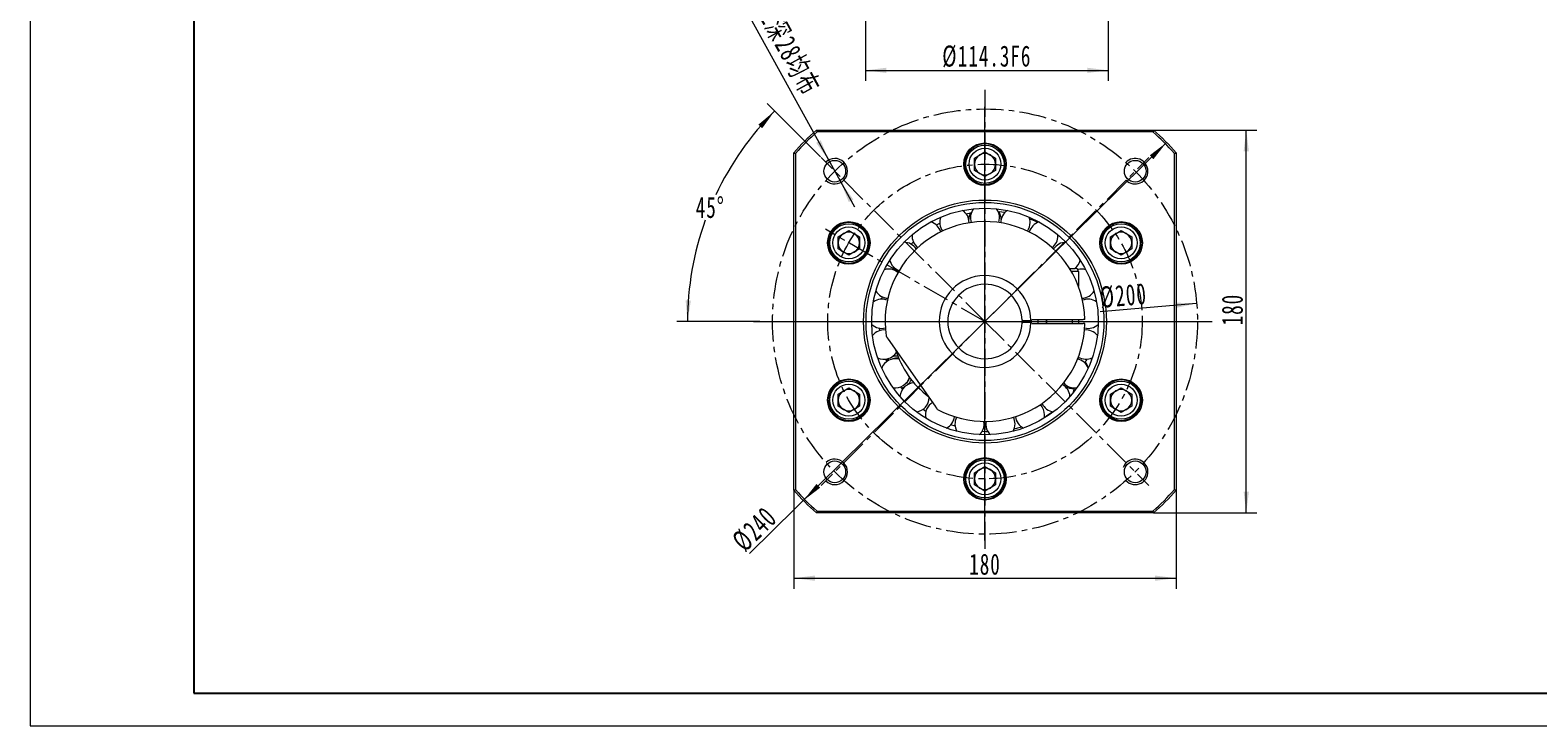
# Model space of a CAD drawing. Header units: millimetres. Extents: x 2968 to 4263, y -350 to 605.
# Tile 1 of 4: x 2968 to 3678, y -350 to -23. Entities that reach past the tile are written whole.
import ezdxf

# ---------------------------------------------------------------- set-up
doc = ezdxf.new("R2010")
doc.units = ezdxf.units.MM
doc.header["$LTSCALE"] = 2
doc.linetypes.add('CENTER', pattern=[10.16, 6.35, -1.27, 1.27, -1.27])
doc.linetypes.add('点画线', pattern=[18, 12, -2, 2, -2])
doc.layers.get('0').update_dxf_attribs({"lineweight": 18})
for name, color, linetype, lineweight in [('3中心线层', 1, 'CENTER', 18), ('中心线层', 1, '点画线', 18), ('图框_外框线', 7, 'Continuous', 18), ('尺寸线层', 3, 'Continuous', 18)]:
    doc.layers.add(name, color=color, linetype=linetype, lineweight=lineweight)
doc.styles.add('标准', font='txt', dxfattribs={"width": 0.667})
doc.dimstyles.new('a4-1-1.5', dxfattribs={"dimtxt": 4.5, "dimasz": 4.5, "dimexe": 2.25, "dimexo": 0, "dimgap": 0.75, "dimtad": 1, "dimdec": 3, "dimdsep": 46, "dimtxsty": '标准', "dimblk": '_CAXARROW', "dimcen": 0, "dimdle": 6, "dimazin": 2, "dimtfac": 0.707107, "dimtdec": 3, "dimtix": 1, "dimtmove": 2, "dimatfit": 3, "dimfxl": 0, "dimfrac": 2, "dimtolj": 1, "dimtzin": 0, "dimarcsym": 0})

# ---------------------------------------------------------------- blocks, each defined once
blk = doc.blocks.new('*X4')
at = {"layer": '尺寸线层', "linetype": 'Continuous'}
for points in [[(3327.25, -280.88), (3337.15, -279.64), (3337.15, -282.11)], [(3507.25, -280.88), (3497.35, -279.64), (3497.35, -282.11)]]:
    blk.add_hatch(color=0, dxfattribs=at).paths.add_polyline_path(points, flags=0)
at = {"layer": '尺寸线层', "color": 0, "linetype": 'Continuous'}
for p, q in [((3327.25, -239.52), (3327.25, -285.83)), ((3507.25, -239.52), (3507.25, -285.83)), ((3327.25, -280.88), (3507.25, -280.88))]:
    blk.add_line(p, q, dxfattribs=at)
at = {"layer": '尺寸线层', "color": 0, "insert": (3417.25, -274.36), "char_height": 9.9, "width": 26.9708, "attachment_point": 5, "line_spacing_factor": 1.15057, "style": '标准'}
blk.add_mtext('\\T1.1;180', dxfattribs=at)
blk = doc.blocks.new('_CAXARROW')
blk.add_hatch(color=0).paths.add_polyline_path([(0, 0), (-1, 0.125), (-1, -0.125)], flags=0)
blk = doc.blocks.new('*X5')
at = {"layer": '尺寸线层', "linetype": 'Continuous'}
for points in [[(3540.25, -70.14), (3539.01, -80.04), (3541.49, -80.04)], [(3540.25, -250.14), (3539.01, -240.24), (3541.49, -240.24)]]:
    blk.add_hatch(color=0, dxfattribs=at).paths.add_polyline_path(points, flags=0)
at = {"layer": '尺寸线层', "color": 0, "linetype": 'Continuous'}
for p, q in [((3496.62, -70.14), (3545.2, -70.14)), ((3540.25, -250.14), (3540.25, -70.14)), ((3496.62, -250.14), (3545.2, -250.14))]:
    blk.add_line(p, q, dxfattribs=at)
at = {"layer": '尺寸线层', "color": 0, "insert": (3533.73, -154.54), "char_height": 9.9, "width": 26.9708, "attachment_point": 5, "rotation": 90, "line_spacing_factor": 1.15057, "style": '标准'}
blk.add_mtext('\\T1.1;180', dxfattribs=at)
blk = doc.blocks.new('*X6')
at = {"layer": '尺寸线层', "linetype": 'Continuous'}
for points in [[(3343.64, -84.18), (3339.95, -74.91), (3337.78, -76.1)], [(3349.43, -94.69), (3355.29, -102.76), (3353.13, -103.96)]]:
    blk.add_hatch(color=0, dxfattribs=at).paths.add_polyline_path(points, flags=0)
at = {"layer": '尺寸线层', "color": 0, "linetype": 'Continuous'}
blk.add_line((3297.82, -1), (3355.8, -106.25), dxfattribs=at)
at = {"layer": '尺寸线层', "color": 0, "insert": (3320.5, -25.3), "char_height": 9.9, "width": 128.9258, "attachment_point": 5, "rotation": 298.84961, "line_spacing_factor": 1.15057, "style": '标准'}
blk.add_mtext('\\T1.1;4-M12深28均布', dxfattribs=at)
blk = doc.blocks.new('*X7')
at = {"layer": '尺寸线层', "linetype": 'Continuous'}
for points in [[(3318.23, -61.12), (3312.38, -69.21), (3310.54, -67.55)], [(3277.21, -160.14), (3278.8, -150.3), (3276.32, -150.16)]]:
    blk.add_hatch(color=0, dxfattribs=at).paths.add_polyline_path(points, flags=0)
at = {"layer": '尺寸线层', "color": 0, "linetype": 'Continuous'}
for p, q in [((3339.83, -82.72), (3314.73, -57.62)), ((3311.25, -160.14), (3272.26, -160.14))]:
    blk.add_line(p, q, dxfattribs=at)
for start, end in [(135, 154.81815), (160.13079, 180)]:
    blk.add_arc((3417.25, -160.14), 140.04, start, end, dxfattribs=at)
at = {"layer": '尺寸线层', "color": 0, "insert": (3287.87, -106.55), "char_height": 9.9, "width": 26.8241, "attachment_point": 5, "line_spacing_factor": 1.15057, "style": '标准'}
blk.add_mtext('\\T1.1;45%%D', dxfattribs=at)
blk = doc.blocks.new('*X8')
at = {"layer": '尺寸线层', "linetype": 'Continuous'}
for points in [[(3502.73, -75.93), (3494.81, -81.99), (3496.55, -83.76)], [(3331.76, -244.36), (3337.95, -236.53), (3339.69, -238.29)]]:
    blk.add_hatch(color=0, dxfattribs=at).paths.add_polyline_path(points, flags=0)
at = {"layer": '尺寸线层', "color": 0, "linetype": 'Continuous'}
blk.add_line((3306.42, -269.33), (3502.73, -75.93), dxfattribs=at)
at = {"layer": '尺寸线层', "color": 0, "insert": (3308.8, -257.84), "char_height": 9.9, "width": 39.0622, "attachment_point": 5, "rotation": 44.5723, "line_spacing_factor": 1.15057, "style": '标准'}
blk.add_mtext('\\T1.1;%%C240', dxfattribs=at)
blk = doc.blocks.new('*X9')
at = {"layer": '尺寸线层', "linetype": 'Continuous'}
blk.add_hatch(color=0, dxfattribs=at).paths.add_polyline_path([(3516.89, -151.65), (3507.13, -153.72), (3506.92, -151.25)], flags=0)
at = {"layer": '尺寸线层', "color": 0, "linetype": 'Continuous'}
blk.add_line((3516.89, -151.65), (3471.54, -155.51), dxfattribs=at)
at = {"layer": '尺寸线层', "color": 0, "insert": (3482.36, -148.05), "char_height": 9.9, "width": 39.0622, "attachment_point": 5, "rotation": 4.87446, "line_spacing_factor": 1.15057, "style": '标准'}
blk.add_mtext('\\T1.1;%%C200', dxfattribs=at)
blk = doc.blocks.new('*X11')
at = {"layer": '尺寸线层', "linetype": 'Continuous'}
for points in [[(3360.96, -41.99), (3370.86, -40.76), (3370.86, -43.23)], [(3475.26, -41.99), (3465.36, -40.76), (3465.36, -43.23)]]:
    blk.add_hatch(color=0, dxfattribs=at).paths.add_polyline_path(points, flags=0)
at = {"layer": '尺寸线层', "color": 0, "linetype": 'Continuous'}
for p, q in [((3360.96, 22.81), (3360.96, -46.94)), ((3475.26, 22.81), (3475.26, -46.94)), ((3360.96, -41.99), (3475.26, -41.99))]:
    blk.add_line(p, q, dxfattribs=at)
at = {"layer": '尺寸线层', "color": 0, "insert": (3418.11, -35.48), "char_height": 9.9, "width": 80.3108, "attachment_point": 5, "line_spacing_factor": 1.15057, "style": '标准'}
blk.add_mtext('\\T1.1;%%C114.3F6', dxfattribs=at)

msp = doc.modelspace()

# ---------------------------------------------------------------- linework, layer by layer
at = {"color": 7, "linetype": 'Continuous', "lineweight": 15}
for p, q in [((3337.8761, -70.1433), (3496.6212, -70.1433)), ((3496.3182, -70.9433), (3338.179, -70.9433)), ((3327.2486, -239.5158), (3327.2486, -80.7707)), ((3328.0486, -81.0737), (3328.0486, -239.2129)), ((3407.7531, -85.1247), (3408.3118, -85.079)), ((3412.2486, -83.2565), (3417.2486, -80.3698)), ((3412.2486, -89.03), (3412.2486, -83.2565)), ((3417.2486, -80.3698), (3422.2486, -83.2565)), ((3422.2486, -83.2565), (3422.2486, -89.03)), ((3506.4486, -239.2129), (3506.4486, -81.0737)), ((3507.2486, -80.7707), (3507.2486, -239.5158)), ((3407.7304, -86.9224), (3408.2786, -86.8775)), ((3417.2486, -91.9168), (3412.2486, -89.03)), ((3422.2486, -89.03), (3417.2486, -91.9168)), ((3409.7514, -113.758), (3409.7543, -113.5591)), ((3348.1627, -120.2565), (3353.1627, -117.3698)), ((3348.1627, -126.03), (3348.1627, -120.2565)), ((3353.1627, -117.3698), (3358.1627, -120.2565)), ((3358.1627, -120.2565), (3358.1627, -126.03)), ((3394.3456, -114.7181), (3396.0099, -113.8374)), ((3451.5855, -119.8641), (3451.5635, -119.3152)), ((3475.9007, -115.2898), (3476.2136, -115.7421)), ((3475.9007, -115.2898), (3476.2136, -115.7421)), ((3476.3345, -120.2565), (3481.3345, -117.3698)), ((3476.3345, -126.03), (3476.3345, -120.2565)), ((3477.4688, -114.4106), (3477.7878, -114.8716)), ((3477.4688, -114.4106), (3477.7878, -114.8716)), ((3481.3345, -117.3698), (3486.3345, -120.2565)), ((3486.3345, -120.2565), (3486.3345, -126.03)), ((3353.1627, -128.9168), (3348.1627, -126.03)), ((3358.1627, -126.03), (3353.1627, -128.9168)), ((3382.4635, -123.733), (3383.5196, -122.6905)), ((3481.3345, -128.9168), (3476.3345, -126.03)), ((3486.3345, -126.03), (3481.3345, -128.9168)), ((3347.5329, -130.8574), (3347.7726, -130.3507)), ((3347.5329, -130.8574), (3347.7726, -130.3507)), ((3349.0784, -131.7758), (3349.3136, -131.2786)), ((3349.0784, -131.7758), (3349.3136, -131.2786)), ((3373.6665, -135.6972), (3374.2673, -134.6039)), ((3457.0481, -135.1433), (3459.7486, -135.1433)), ((3461.2486, -136.6433), (3457.9518, -136.6433)), ((3461.2486, -136.6433), (3461.2486, -143.6206)), ((3368.6256, -149.6252), (3368.8673, -148.5182)), ((3468.079, -146.5233), (3468.7647, -146.3396)), ((3435.1416, -159.6433), (3438.8428, -159.6433)), ((3438.8428, -160.6433), (3435.1416, -160.6433)), ((3438.2248, -159.6602), (3438.2248, -160.6433)), ((3439.2259, -159.1433), (3463.4378, -159.1433)), ((3439.2259, -161.1433), (3463.4378, -161.1433)), ((3442.2486, -161.1433), (3442.2486, -159.1433)), ((3446.2486, -159.1433), (3446.2486, -161.1433)), ((3458.2486, -159.1433), (3458.2486, -161.1433)), ((3461.4153, -160.1433), (3461.404, -159.1433)), ((3461.404, -161.1433), (3461.4153, -160.1433)), ((3367.7245, -164.4124), (3367.6449, -163.3035)), ((3393.8838, -199.9996), (3371.8047, -168.4674)), ((3373.8628, -177.332), (3374.0178, -177.7182)), ((3371.0692, -178.9326), (3370.6457, -177.8037)), ((3348.1627, -194.2565), (3353.1627, -191.3698)), ((3353.1627, -191.3698), (3358.1627, -194.2565)), ((3378.4433, -191.958), (3377.5885, -190.8246)), ((3380.4129, -188.7948), (3380.6698, -189.1221)), ((3476.3345, -194.2565), (3481.3345, -191.3698)), ((3481.3345, -191.3698), (3486.3345, -194.2565)), ((3485.4189, -188.5108), (3485.1837, -189.0079)), ((3485.4189, -188.5108), (3485.1837, -189.0079)), ((3486.9643, -189.4292), (3486.7246, -189.9359)), ((3486.9643, -189.4292), (3486.7246, -189.9359)), ((3348.1627, -200.03), (3348.1627, -194.2565)), ((3358.1627, -194.2565), (3358.1627, -200.03)), ((3476.3345, -200.03), (3476.3345, -194.2565)), ((3486.3345, -194.2565), (3486.3345, -200.03)), ((3353.1627, -202.9168), (3348.1627, -200.03)), ((3358.1627, -200.03), (3353.1627, -202.9168)), ((3357.0284, -205.8759), (3356.7095, -205.415)), ((3357.0284, -205.8759), (3356.7095, -205.415)), ((3358.5965, -204.9967), (3358.2836, -204.5444)), ((3358.5965, -204.9967), (3358.2836, -204.5444)), ((3389.4102, -202.4671), (3388.0715, -201.4844)), ((3481.3345, -202.9168), (3476.3345, -200.03)), ((3486.3345, -200.03), (3481.3345, -202.9168)), ((3403.1937, -209.4321), (3401.1614, -208.7147)), ((3412.2486, -231.2565), (3417.2486, -228.3698)), ((3412.2486, -237.03), (3412.2486, -231.2565)), ((3417.2486, -228.3698), (3422.2486, -231.2565)), ((3422.2486, -231.2565), (3422.2486, -237.03)), ((3426.7668, -233.3642), (3426.2186, -233.4091)), ((3426.7668, -233.3642), (3426.2186, -233.4091)), ((3417.2486, -239.9168), (3412.2486, -237.03)), ((3422.2486, -237.03), (3417.2486, -239.9168)), ((3426.7441, -235.1618), (3426.1855, -235.2076)), ((3426.7441, -235.1618), (3426.1855, -235.2076)), ((3496.6212, -250.1433), (3337.8761, -250.1433)), ((3338.179, -249.3433), (3496.3182, -249.3433))]:
    msp.add_line(p, q, dxfattribs=at)
for points in [[(3408.3815, -109.437), (3410.4202, -109.0346), (3410.8163, -108.9662)], [(3423.4362, -108.3967), (3425.2236, -108.5656), (3426.7023, -108.7527)], [(3423.7553, -113.6132), (3424.0001, -112.6907), (3424.1236, -111.3933)], [(3438.2563, -111.771), (3439.5566, -112.2969), (3442.1638, -113.4782)], [(3451.5681, -119.3763), (3452.2522, -119.9247), (3452.6292, -120.2351)], [(3438.2427, -160.6433), (3438.2486, -160.1433), (3438.2427, -159.6433)], [(3461.3211, -176.8986), (3460.9788, -177.7726), (3460.9644, -177.8083)], [(3371.9216, -177.5044), (3370.8563, -178.2773), (3370.8287, -178.3013)], [(3465.5552, -181.3239), (3466.0959, -181.508), (3466.1143, -181.5113)], [(3467.5519, -177.8641), (3467.1859, -177.6771), (3466.7811, -177.5674)], [(3377.9914, -191.3669), (3379.022, -190.9833), (3379.5499, -190.717)], [(3445.0951, -205.6297), (3445.2148, -204.9765), (3445.2754, -204.0655)], [(3449.2246, -202.6521), (3446.1779, -204.631), (3445.1784, -205.2164)], [(3418.7132, -212.0381), (3417.8051, -212.0173), (3415.8581, -211.9189)], [(3416.8578, -208.3488), (3416.7572, -207.1769), (3416.7508, -207.1406)], [(3434.5875, -209.7863), (3432.5239, -210.3692), (3430.9559, -210.7515)]]:
    msp.add_lwpolyline(points, dxfattribs=at)
for centre, radius in [((3417.2486, -86.1433), 10), ((3417.2486, -86.1433), 9), ((3346.5379, -89.4326), 5.1), ((3417.2486, -86.1433), 7.5), ((3487.9593, -89.4326), 5.1), ((3417.2486, -160.1433), 57.15), ((3417.2486, -160.1433), 56), ((3353.1627, -123.1433), 10), ((3417.2486, -160.1433), 53.3333), ((3481.3345, -123.1433), 10), ((3353.1627, -123.1433), 9), ((3353.1627, -123.1433), 7.5), ((3481.3345, -123.1433), 9), ((3481.3345, -123.1433), 7.5), ((3353.1627, -197.1433), 10), ((3353.1627, -197.1433), 9), ((3353.1627, -197.1433), 7.5), ((3481.3345, -197.1433), 10), ((3481.3345, -197.1433), 9), ((3481.3345, -197.1433), 7.5), ((3346.5379, -230.854), 5.1), ((3417.2486, -234.1433), 10), ((3417.2486, -234.1433), 9), ((3417.2486, -234.1433), 7.5), ((3487.9593, -230.854), 5.1)]:
    msp.add_circle(centre, radius, dxfattribs=at)
for centre, radius, start, end in [((3417.2486, -160.1433), 120, 131.4096221, 138.5903779), ((3417.2486, -160.1433), 119.2, 131.5547546, 138.4452454), ((3417.2486, -160.1433), 119.2, 41.5547546, 48.4452454), ((3417.2486, -160.1433), 120, 41.4096221, 48.5903779), ((3417.2486, -86.1433), 9.55, 184.6793375, 173.8775401), ((3417.2486, -86.1433), 9.55, 173.8775401, 184.6793375), ((3417.2486, -86.1433), 5, 120, 180), ((3417.2486, -86.1433), 5, 60, 120), ((3417.2486, -86.1433), 5, 0, 60), ((3417.2486, -86.1433), 5, 180, 240), ((3417.2486, -86.1433), 5, 240, 300), ((3417.2486, -86.1433), 5, 300, 360), ((3417.2486, -160.1433), 47, 1.2191511, 188.3313394), ((3389.7868, -119.8641), 6.875, 15.5931833, 73.1511071), ((3402.8793, -113.5591), 6.875, 158.2774643, 215.8353881), ((3402.8793, -113.5591), 6.875, 0, 56.00825), ((3417.2486, -112.3433), 7.6295, 154.3740241, 178.9869215), ((3417.2486, -111.3933), 6.875, 141.1346071, 198.8382727), ((3417.2486, -111.3933), 6.875, 360, 38.8653929), ((3417.2486, -112.3433), 7.6295, 1.0130785, 30.8963451), ((3431.6179, -113.5591), 6.875, 123.99175, 181.65766), ((3431.6179, -113.5591), 6.875, 324.1646119, 0), ((3431.6179, -113.5591), 6.875, 0, 21.7225357), ((3444.7105, -119.8641), 6.875, 106.8488929, 164.4068167), ((3353.1627, -123.1433), 9.55, 244.6793375, 233.8775401), ((3353.1627, -123.1433), 9.55, 244.6793375, 233.8775401), ((3353.1627, -123.1433), 5, 120, 180), ((3353.1627, -123.1433), 5, 60, 120), ((3353.1627, -123.1433), 5, 360, 60), ((3389.7868, -119.8641), 6.875, 175.4203214, 232.9782453), ((3444.7105, -119.8641), 6.875, 307.0217547, 360), ((3481.3345, -123.1433), 9.55, 124.6793375, 113.8775401), ((3481.3345, -123.1433), 9.55, 124.6793375, 113.8775401), ((3481.3345, -123.1433), 9.55, 113.8775401, 124.6793375), ((3481.3345, -123.1433), 9.55, 113.8775401, 124.6793375), ((3481.3345, -123.1433), 5, 120, 180), ((3481.3345, -123.1433), 5, 60, 120), ((3481.3345, -123.1433), 5, 0, 60), ((3353.1627, -123.1433), 5, 180, 240), ((3353.1627, -123.1433), 5, 240, 300), ((3353.1627, -123.1433), 5, 300, 360), ((3379.1343, -129.7482), 6.875, 32.7360404, 90.2939643), ((3455.3629, -129.7482), 6.875, 89.7060357, 147.2639596), ((3481.3345, -123.1433), 5, 180, 240), ((3481.3345, -123.1433), 5, 240, 300), ((3481.3345, -123.1433), 5, 300, 360), ((3353.1627, -123.1433), 9.55, 233.8775401, 244.6793375), ((3353.1627, -123.1433), 9.55, 233.8775401, 244.6793375), ((3379.1343, -129.7482), 6.875, 192.5631786, 250.1211024), ((3455.3629, -129.7482), 6.875, 308.3028198, 347.4368214), ((3371.8685, -142.3329), 6.875, 49.8788976, 107.4368214), ((3417.2486, -160.1433), 21.6, 1.3264097, 358.6735903), ((3459.7486, -136.6433), 1.5, 0, 90), ((3462.6287, -142.3329), 6.875, 72.5631786, 104.5814506), ((3371.8685, -142.3329), 6.875, 209.7060357, 267.2639596), ((3417.2486, -160.1433), 17.5, 1.6372451, 358.3627549), ((3462.6287, -142.3329), 6.875, 272.7360404, 330.2939643), ((3368.6349, -156.5002), 6.875, 67.0217547, 124.5796786), ((3465.8623, -156.5002), 6.875, 55.4203214, 112.9782453), ((3368.6349, -156.5002), 6.875, 226.8488929, 284.4068167), ((3417.2486, -160.1433), 47, 241.6686606, 358.7808489), ((3417.2486, -160.1433), 29, 358.0238917, 1.9761083), ((3465.8623, -156.5002), 6.875, 255.5931833, 313.1511071), ((3369.7209, -170.9912), 6.875, 84.1646119, 141.7225357), ((3464.7764, -170.9912), 6.875, 38.2774643, 95.8353881), ((3369.7209, -170.9912), 6.875, 244.0905032, 327.7546261), ((3375.8526, -184.0433), 7.6295, 87.4572261, 109.3140664), ((3375.8526, -184.0433), 6.6295, 83.375188, 108.9563686), ((3417.2486, -160.1433), 44.1667, 196.9790379, 233.0209621), ((3464.7764, -170.9912), 6.875, 238.34234, 296.00825), ((3375.0299, -184.5183), 6.875, 75.1025167, 158.8653929), ((3459.4674, -184.5183), 6.875, 21.1346071, 78.8382728), ((3466.4634, -179.542), 2, 121.4608232, 187.8577292), ((3458.6446, -184.0433), 7.6295, 20.0018501, 39.8559846), ((3353.1627, -197.1433), 9.55, 304.6793375, 293.8775401), ((3353.1627, -197.1433), 9.55, 304.6793375, 293.8775401), ((3375.0299, -184.5183), 6.875, 261.1346071, 344.8974833), ((3384.0902, -195.8796), 6.875, 92.2453739, 175.9094968), ((3375.8526, -184.0433), 6.6295, 311.0436314, 336.624812), ((3375.8526, -184.0433), 7.6295, 310.6859336, 332.5427739), ((3450.407, -195.8796), 6.875, 3.99175, 61.65766), ((3459.4674, -184.5183), 6.875, 221.1617272, 278.8653929), ((3458.6446, -184.0433), 7.6295, 241.0130785, 274.3392862), ((3453.2382, -191.2089), 6, 335.3062952, 358.2765995), ((3481.3345, -197.1433), 9.55, 64.6793375, 53.8775401), ((3481.3345, -197.1433), 9.55, 64.6793375, 53.8775401), ((3481.3345, -197.1433), 9.55, 53.8775401, 64.6793375), ((3481.3345, -197.1433), 9.55, 53.8775401, 64.6793375), ((3353.1627, -197.1433), 5, 120, 180), ((3353.1627, -197.1433), 5, 180, 240), ((3353.1627, -197.1433), 5, 60, 120), ((3353.1627, -197.1433), 5, 360, 60), ((3353.1627, -197.1433), 5, 300, 0), ((3384.0902, -195.8796), 6.875, 278.2774643, 360), ((3396.0968, -204.0655), 6.875, 120.6678616, 193.1511071), ((3450.407, -195.8796), 6.875, 204.1646119, 261.7225357), ((3481.3345, -197.1433), 5, 120, 180), ((3481.3345, -197.1433), 5, 180, 240), ((3481.3345, -197.1433), 5, 60, 120), ((3481.3345, -197.1433), 5, 360, 60), ((3481.3345, -197.1433), 5, 300, 360), ((3353.1627, -197.1433), 5, 240, 300), ((3353.1627, -197.1433), 9.55, 293.8775401, 304.6793375), ((3353.1627, -197.1433), 9.55, 293.8775401, 304.6793375), ((3396.0968, -204.0655), 6.875, 295.4203214, 352.9782453), ((3409.9828, -208.3488), 6.875, 152.7360404, 210.2939643), ((3424.5144, -208.3488), 6.875, 0, 27.2639596), ((3438.4004, -204.0655), 6.875, 187.0217547, 244.5796786), ((3438.4004, -204.0655), 6.875, 0, 44.4068167), ((3481.3345, -197.1433), 5, 240, 300), ((3409.9828, -208.3488), 6.875, 312.5631786, 0), ((3424.5144, -208.3488), 6.875, 169.8788976, 227.4368214), ((3424.5144, -208.3488), 6.875, 329.7060357, 0), ((3417.2486, -234.1433), 9.55, 4.6793375, 353.8775401), ((3417.2486, -234.1433), 9.55, 4.6793375, 353.8775401), ((3417.2486, -234.1433), 5, 120, 180), ((3417.2486, -234.1433), 5, 180, 240), ((3417.2486, -234.1433), 5, 60, 120), ((3417.2486, -234.1433), 5, 0, 60), ((3417.2486, -234.1433), 5, 300, 360), ((3417.2486, -234.1433), 9.55, 353.8775401, 4.6793375), ((3417.2486, -234.1433), 9.55, 353.8775401, 4.6793375), ((3417.2486, -160.1433), 120, 221.4096221, 228.5903779), ((3417.2486, -160.1433), 119.2, 221.5547546, 228.4452454), ((3417.2486, -234.1433), 5, 240, 300), ((3417.2486, -160.1433), 119.2, 311.5547546, 318.4452454), ((3417.2486, -160.1433), 120, 311.4096221, 318.5903779)]:
    msp.add_arc(centre, radius, start, end, dxfattribs=at)
at = {"color": 4}
for centre, start, end in [((3346.5379, -89.4326), 226.7191313, 135), ((3487.9593, -89.4326), 225, 136.7191313), ((3346.5379, -230.854), 225, 133.2808687), ((3487.9593, -230.854), 223.2808687, 160.1584004)]:
    msp.add_arc(centre, 6, start, end, dxfattribs=at)
at = {"color": 7, "linetype": 'Continuous', "lineweight": 15}
for points in [[(3337.8761, -70.1433), (3338.179, -70.9433)], [(3496.6212, -70.1433), (3496.3182, -70.9433)], [(3327.2486, -80.7707), (3328.0486, -81.0737)], [(3506.4486, -81.0737), (3507.2486, -80.7707)], [(3435.1416, -159.6433), (3434.7415, -159.6433)], [(3434.7415, -160.6433), (3435.1416, -160.6433)], [(3439.2429, -159.6433), (3438.8428, -159.6433)], [(3438.8428, -160.6433), (3439.2429, -160.6433)], [(3464.238, -159.1433), (3463.4378, -159.1433)], [(3464.238, -161.1433), (3463.4378, -161.1433)], [(3371.8047, -168.4674), (3370.7446, -166.9535)], [(3394.9438, -201.5135), (3393.8838, -199.9996)], [(3327.2486, -239.5158), (3328.0486, -239.2129)], [(3506.4486, -239.2129), (3507.2486, -239.5158)], [(3338.179, -249.3433), (3337.8761, -250.1433)], [(3496.3182, -249.3433), (3496.6212, -250.1433)]]:
    msp.add_open_spline(points, degree=1, dxfattribs=at)
at = {"layer": '3中心线层'}
for p, q in [((3417.2486, -51.1433), (3417.2486, -269.1433)), ((3417.2486, -160.1433), (3340.1129, -83.0076)), ((3417.2486, -160.1433), (3494.3843, -83.0076)), ((3417.2486, -160.1433), (3342.1297, -116.7734)), ((3308.2486, -160.1433), (3526.2486, -160.1433)), ((3417.2486, -160.1433), (3340.1129, -237.279)), ((3417.2486, -160.1433), (3494.3843, -237.279))]:
    msp.add_line(p, q, dxfattribs=at)
for radius in [100, 74]:
    msp.add_circle((3417.2486, -160.1433), radius, dxfattribs=at)
at = {"layer": '中心线层'}
for p, q in [((3417.2486, -263.1433), (3417.2486, -57.1433)), ((3417.2486, -245.6433), (3417.2486, -74.6433)), ((3314.2486, -160.1433), (3520.2486, -160.1433)), ((3331.7486, -160.1433), (3502.7486, -160.1433))]:
    msp.add_line(p, q, dxfattribs=at)
at = {"layer": '图框_外框线', "color": 3}
msp.add_lwpolyline([(2967.748, -350.3267), (4262.9221, -350.3267), (4262.9221, 565.5465), (2967.748, 565.5465)], close=True, dxfattribs=at)
at = {"layer": '图框_外框线', "color": 3, "lineweight": 25}
msp.add_lwpolyline([(3044.8417, -334.9079), (4247.5034, -334.9079), (4247.5034, 550.1277), (3044.8417, 550.1277)], close=True, dxfattribs=at)

# ---------------------------------------------------------------- dimensions: what is measured, and where the dimension line sits
at = {"layer": '尺寸线层'}
dim = msp.add_diameter_dim_2p(p1=(3349.433, -94.6879), p2=(3343.6429, -84.1773), text='4-M12深28均布', dimstyle='a4-1-1.5', override={"dimpost": '%%C<>', "dimsah": 1, "dimtfill": 1}, dxfattribs=at)
dim.commit()
dim.dimension.update_dxf_attribs({"geometry": '*X6', "text_midpoint": (3313.374, -29.2311), "dimtype": 163})
dim = msp.add_linear_dim(base=(3475.2623, -41.9937), p1=(3360.9623, 22.8101), p2=(3475.2623, 22.8101), angle=0, text='%%C<>F6', dimstyle='a4-1-1.5', override={"dimsah": 1, "dimtfill": 1}, dxfattribs=at)
dim.commit()
dim.dimension.update_dxf_attribs({"geometry": '*X11', "text_midpoint": (3418.1123, -35.4762)})
dim = msp.add_angular_dim_2l(base=(3287.8685, -106.5523), line1=((3311.2486, -160.1433), (3523.2486, -160.1433)), line2=((3417.2486, -160.1433), (3339.8253, -82.72)), dimstyle='a4-1-1.5', override={"dimtad": 0, "dimtih": 1, "dimtoh": 1, "dimsah": 1, "dimtfill": 1, "dimtzin": 0}, dxfattribs=at)
dim.commit()
dim.dimension.update_dxf_attribs({"geometry": '*X7', "text_midpoint": (3287.8685, -106.5523)})
dim = msp.add_linear_dim(base=(3540.2492, -70.1433), p1=(3496.6212, -250.1433), p2=(3496.6212, -70.1433), angle=90, dimstyle='a4-1-1.5', override={"dimsah": 1, "dimtfill": 1, "dimtzin": 0}, dxfattribs=at)
dim.commit()
dim.dimension.update_dxf_attribs({"geometry": '*X5', "text_midpoint": (3533.7317, -154.5436), "dimtype": 160})
for p1, p2, picture, middle in [((3502.7325, -75.9262), (3331.7648, -244.3603), '*X8', (3313.374, -262.4786)), ((3317.6103, -168.6406), (3516.8869, -151.646), '*X9', (3482.9103, -154.5436))]:
    dim = msp.add_diameter_dim_2p(p1=p1, p2=p2, dimstyle='a4-1-1.5', override={"dimpost": '%%C<>', "dimsah": 1, "dimtfill": 1, "dimtzin": 0}, dxfattribs=at)
    dim.commit()
    dim.dimension.update_dxf_attribs({"geometry": picture, "text_midpoint": middle, "dimtype": 163})
dim = msp.add_linear_dim(base=(3507.2486, -280.8769), p1=(3327.2486, -239.5158), p2=(3507.2486, -239.5158), dimstyle='a4-1-1.5', override={"dimsah": 1, "dimtfill": 1, "dimtzin": 0}, dxfattribs=at)
dim.commit()
dim.dimension.update_dxf_attribs({"geometry": '*X4', "text_midpoint": (3417.2486, -274.3594)})

doc.saveas('drawing.dxf')
